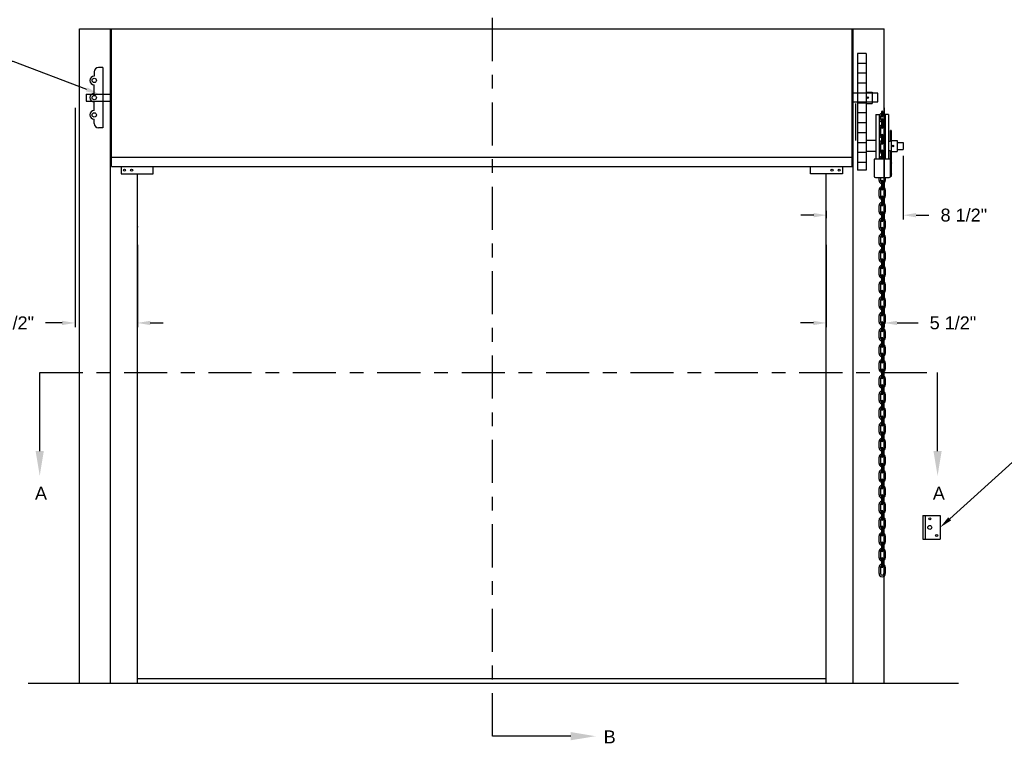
# Model space of a CAD drawing. Header units: inches. Extents: x 169.6 to 213.8, y 195 to 266.5.
# Tile 41 of 58: x 200.8 to 208, y 219.9 to 225.2. Entities that reach past the tile are written whole.
import ezdxf
from ezdxf import colors
from ezdxf.entities.mleader import LeaderData, LeaderLine
from ezdxf.math import Vec2, Vec3

# ---------------------------------------------------------------- set-up
doc = ezdxf.new("R2010")
doc.units = ezdxf.units.IN
doc.header["$LTSCALE"] = 0.25
doc.header["$MEASUREMENT"] = 0
doc.linetypes.add('CENTER', pattern=[2, 1.25, -0.25, 0.25, -0.25])
for name, color, linetype in [('ANNOTATIONS', 1, 'Continuous'), ('CHAIN HOIST RH', 7, 'Continuous'), ('SECTION CUTS', 6, 'CENTER')]:
    doc.layers.add(name, color=color, linetype=linetype)
doc.styles.add('ARIAL', font='arial.ttf', dxfattribs={"height": 0.09375})
doc.styles.get("Standard").update_dxf_attribs({"font": 'romans.shx'})
doc.dimstyles.new('STANDARD$0', dxfattribs={"dimtxt": 0.09375, "dimasz": 0.09375, "dimexe": 0.03125, "dimexo": 0.046875, "dimgap": 0.09, "dimtad": 0, "dimtih": 1, "dimtoh": 1, "dimdec": 4, "dimzin": 0, "dimdsep": 46, "dimtxsty": 'ARIAL', "dimcen": 0.09, "dimadec": 0, "dimazin": 0, "dimtfac": 1, "dimtdec": 4, "dimtofl": 0, "dimtmove": 0, "dimatfit": 1, "dimfxl": 1, "dimtolj": 1, "dimtzin": 0, "dimarcsym": 0})

# ---------------------------------------------------------------- blocks, each defined once
blk = doc.blocks.new('*D48')
at = {"layer": 'ANNOTATIONS', "color": 0, "lineweight": -2, "transparency": 16777216}
for p, q in [((201.2357, 224.5253), (201.2357, 222.9317)), ((201.6881, 223.5294), (201.6881, 222.9317)), ((201.142, 222.9629), (201.0224, 222.9629)), ((201.7819, 222.9629), (201.8756, 222.9629))]:
    blk.add_line(p, q, dxfattribs=at)
at = {"layer": 'ANNOTATIONS', "color": 0, "transparency": 16777216}
for points in [[(201.142, 222.9785), (201.142, 222.9473), (201.2357, 222.9629)], [(201.7819, 222.9785), (201.7819, 222.9473), (201.6881, 222.9629)]]:
    blk.add_solid(points, dxfattribs=at)
at = {"layer": 'defpoints', "color": 0, "transparency": 16777216}
for p in [(201.2357, 224.5722), (201.6881, 223.5763), (201.2357, 222.9629)]:
    blk.add_point(p, dxfattribs=at)
at = {"layer": 'ANNOTATIONS', "color": 0, "transparency": 16777216, "insert": (200.7693, 222.9629), "char_height": 0.09375, "attachment_point": 5, "style": 'ARIAL'}
blk.add_mtext('\\A1;5 1/2"', dxfattribs=at)
blk = doc.blocks.new('*D49')
at = {"layer": 'ANNOTATIONS', "color": 0, "lineweight": -2, "transparency": 16777216}
for p, q in [((207.1082, 224.5253), (207.1082, 222.9317)), ((206.6881, 223.5294), (206.6881, 222.9317)), ((206.5944, 222.9629), (206.5006, 222.9629)), ((207.2019, 222.9629), (207.3539, 222.9629))]:
    blk.add_line(p, q, dxfattribs=at)
at = {"layer": 'ANNOTATIONS', "color": 0, "transparency": 16777216}
for points in [[(206.5944, 222.9785), (206.5944, 222.9473), (206.6881, 222.9629)], [(207.2019, 222.9785), (207.2019, 222.9473), (207.1082, 222.9629)]]:
    blk.add_solid(points, dxfattribs=at)
at = {"layer": 'defpoints', "color": 0, "transparency": 16777216}
for p in [(207.1082, 224.5722), (206.6881, 223.5763), (207.1082, 222.9629)]:
    blk.add_point(p, dxfattribs=at)
at = {"layer": 'ANNOTATIONS', "color": 0, "transparency": 16777216, "insert": (207.607, 222.9629), "char_height": 0.09375, "attachment_point": 5, "style": 'ARIAL'}
blk.add_mtext('\\A1;5 1/2"', dxfattribs=at)
blk = doc.blocks.new('*D7')
at = {"layer": 'ANNOTATIONS', "color": 0, "lineweight": -2, "transparency": 16777216}
for p, q in [((207.2455, 224.1746), (207.2455, 223.7138)), ((206.5967, 223.745), (206.5029, 223.745)), ((206.6904, 223.7232), (206.6904, 223.7763)), ((207.3393, 223.745), (207.433, 223.745))]:
    blk.add_line(p, q, dxfattribs=at)
at = {"layer": 'ANNOTATIONS', "color": 0, "transparency": 16777216}
for points in [[(206.5967, 223.7606), (206.5967, 223.7294), (206.6904, 223.745)], [(207.3393, 223.7606), (207.3393, 223.7294), (207.2455, 223.745)]]:
    blk.add_solid(points, dxfattribs=at)
at = {"layer": 'defpoints', "color": 0, "transparency": 16777216}
for p in [(207.2455, 224.2215), (207.2455, 223.745), (206.6904, 223.6763)]:
    blk.add_point(p, dxfattribs=at)
at = {"layer": 'ANNOTATIONS', "color": 0, "transparency": 16777216, "insert": (207.6862, 223.745), "char_height": 0.09375, "attachment_point": 5, "style": 'ARIAL'}
blk.add_mtext('\\A1;8 1/2"', dxfattribs=at)

msp = doc.modelspace()

# ---------------------------------------------------------------- linework, layer by layer
at = {"layer": 'CHAIN HOIST RH', "linetype": 'Continuous'}
for p, q in [((201.26806, 220.3481), (201.26806, 225.0981)), ((201.26806, 225.0981), (207.1082, 225.0981)), ((201.49275, 220.3481), (201.49275, 225.0981)), ((201.50063, 224.0981), (201.50063, 225.0981)), ((206.87563, 224.0981), (206.87563, 225.0981)), ((206.88351, 220.3481), (206.88351, 225.0981)), ((207.1082, 220.3481), (207.1082, 225.0981)), ((201.43813, 224.81685), (201.40688, 224.81685)), ((201.43813, 224.81685), (201.43813, 224.37935)), ((201.37563, 224.7856), (201.37563, 224.75435)), ((201.37563, 224.62935), (201.37563, 224.69185)), ((207.06313, 224.62935), (206.87563, 224.62935)), ((207.06313, 224.56685), (207.06313, 224.62935)), ((201.37563, 224.50435), (201.37563, 224.56685)), ((206.87563, 224.56685), (207.06313, 224.56685)), ((206.90136, 224.28672), (206.90136, 224.55458)), ((201.37563, 224.4106), (201.37563, 224.44185)), ((201.43813, 224.37935), (201.40688, 224.37935)), ((206.87563, 224.16391), (201.50063, 224.16391)), ((201.50063, 224.0981), (206.87563, 224.0981)), ((201.57127, 224.0981), (201.57127, 224.04568)), ((201.80207, 224.04568), (201.80207, 224.0981)), ((206.57418, 224.04568), (206.57418, 224.0981)), ((206.80499, 224.0981), (206.80499, 224.04568)), ((201.57127, 224.04568), (201.80207, 224.04568)), ((201.68813, 220.3481), (201.68813, 224.04568)), ((206.80499, 224.04568), (206.57418, 224.04568)), ((206.68813, 220.3481), (206.68813, 224.04568)), ((207.38891, 221.56454), (207.38891, 221.39266)), ((207.38891, 221.56454), (207.51391, 221.56454)), ((207.40453, 221.56454), (207.40453, 221.39266)), ((207.51391, 221.56454), (207.51391, 221.39266)), ((207.38891, 221.39266), (207.51391, 221.39266))]:
    msp.add_line(p, q, dxfattribs=at)
at = {"layer": 'CHAIN HOIST RH'}
for p, q in [((206.91488, 224.91858), (206.91488, 224.07054)), ((206.97707, 224.91858), (206.91488, 224.91858)), ((206.97707, 224.91858), (206.97707, 224.07054)), ((206.97707, 224.84697), (206.91488, 224.84697)), ((206.97707, 224.77497), (206.91488, 224.77497)), ((206.97707, 224.70297), (206.91488, 224.70297)), ((201.31543, 224.62405), (201.50063, 224.62405)), ((201.31543, 224.62405), (201.31543, 224.57215)), ((206.97707, 224.63097), (206.91488, 224.63097)), ((206.97707, 224.63741), (207.02078, 224.63741)), ((207.02078, 224.63741), (207.02078, 224.55458)), ((201.31543, 224.57215), (201.50063, 224.57215)), ((206.97707, 224.55897), (206.91488, 224.55897)), ((206.97707, 224.55458), (207.02078, 224.55458)), ((206.97707, 224.48697), (206.91488, 224.48697)), ((207.04868, 224.47661), (207.0706, 224.47661)), ((207.04868, 224.47661), (207.04868, 224.15042)), ((207.0706, 224.47661), (207.0706, 224.15042)), ((207.0817, 224.46067), (207.0817, 224.44442)), ((207.08797, 224.49418), (207.08797, 224.46443)), ((207.09907, 224.46443), (207.09907, 224.49418)), ((207.10534, 224.46067), (207.10534, 224.44442)), ((207.10534, 224.45184), (207.11644, 224.45184)), ((207.10534, 224.45094), (207.11644, 224.45094)), ((207.11644, 224.47661), (207.11644, 224.15042)), ((207.13837, 224.47661), (207.11644, 224.47661)), ((207.13837, 224.47661), (207.13837, 224.15042)), ((206.97707, 224.41497), (206.91488, 224.41497)), ((207.0817, 224.37672), (207.0817, 224.3303)), ((207.08797, 224.43909), (207.08797, 224.41271)), ((207.08797, 224.41271), (207.09907, 224.41271)), ((207.08797, 224.41181), (207.08797, 224.38205)), ((207.08797, 224.41181), (207.09907, 224.41181)), ((207.09907, 224.41271), (207.09907, 224.43909)), ((207.09907, 224.38205), (207.09907, 224.41181)), ((207.10534, 224.37672), (207.10534, 224.35889)), ((206.97707, 224.34297), (206.91488, 224.34297)), ((207.08797, 224.32497), (207.08797, 224.26793)), ((207.09907, 224.26793), (207.09907, 224.32497)), ((207.10534, 224.35889), (207.11644, 224.35889)), ((207.10534, 224.358), (207.11644, 224.358)), ((207.10534, 224.358), (207.10534, 224.3303)), ((207.15501, 224.29001), (207.15501, 224.35865)), ((207.15947, 224.35865), (207.15501, 224.35865)), ((207.15947, 224.35865), (207.15947, 224.02564)), ((206.97707, 224.27097), (206.91488, 224.27097)), ((207.04868, 224.28672), (206.97707, 224.28672)), ((207.0817, 224.2626), (207.0817, 224.21618)), ((207.08797, 224.30098), (207.09907, 224.30098)), ((207.08797, 224.30008), (207.09907, 224.30008)), ((207.10534, 224.2626), (207.10534, 224.24477)), ((207.10534, 224.24477), (207.11644, 224.24477)), ((207.10534, 224.24387), (207.11644, 224.24387)), ((207.10534, 224.24387), (207.10534, 224.21618)), ((207.14526, 224.28026), (207.13837, 224.28026)), ((207.15947, 224.28672), (207.20317, 224.28672)), ((207.20317, 224.28672), (207.20317, 224.2081)), ((207.20317, 224.27336), (207.24552, 224.27336)), ((207.24552, 224.27336), (207.24552, 224.22146)), ((206.97707, 224.19897), (206.91488, 224.19897)), ((207.04868, 224.2081), (206.97707, 224.2081)), ((207.08797, 224.21085), (207.08797, 224.18446)), ((207.08797, 224.18446), (207.09907, 224.18446)), ((207.08797, 224.18356), (207.09907, 224.18356)), ((207.08797, 224.18356), (207.08797, 224.15381)), ((207.09907, 224.18446), (207.09907, 224.21085)), ((207.09907, 224.15381), (207.09907, 224.18356)), ((207.14526, 224.21456), (207.13837, 224.21456)), ((207.15501, 224.02797), (207.15501, 224.20481)), ((207.15947, 224.2081), (207.20317, 224.2081)), ((207.20317, 224.22146), (207.24552, 224.22146)), ((206.97707, 224.12697), (206.91488, 224.12697)), ((207.03469, 224.15042), (207.03469, 224.02797)), ((207.15501, 224.15042), (207.03469, 224.15042)), ((206.97707, 224.07054), (206.91488, 224.07054)), ((207.15501, 224.0274), (207.15501, 224.02564)), ((207.15947, 224.02564), (207.15501, 224.02564)), ((207.04444, 224.01822), (207.14526, 224.01822)), ((207.0706, 223.99684), (207.0706, 224.01822)), ((207.0817, 224.01822), (207.0817, 223.99684)), ((207.08797, 223.9915), (207.08797, 223.96512)), ((207.08797, 223.96512), (207.09907, 223.96512)), ((207.08797, 223.96422), (207.09907, 223.96422)), ((207.08797, 223.96422), (207.08797, 223.93447)), ((207.09907, 223.96512), (207.09907, 223.9915)), ((207.09907, 223.93447), (207.09907, 223.96422)), ((207.10534, 224.01822), (207.10534, 223.99684)), ((207.11644, 224.01822), (207.11644, 223.99684)), ((207.0706, 223.88271), (207.0706, 223.92914)), ((207.0817, 223.92914), (207.0817, 223.88271)), ((207.08797, 223.87738), (207.08797, 223.851)), ((207.09907, 223.851), (207.09907, 223.87738)), ((207.10534, 223.92914), (207.10534, 223.91131)), ((207.10534, 223.91131), (207.11644, 223.91131)), ((207.10534, 223.91041), (207.10534, 223.88271)), ((207.10534, 223.91041), (207.11644, 223.91041)), ((207.11644, 223.92914), (207.11644, 223.91131)), ((207.11644, 223.91041), (207.11644, 223.88271)), ((207.0706, 223.76859), (207.0706, 223.81501)), ((207.0817, 223.81501), (207.0817, 223.76859)), ((207.08797, 223.851), (207.09907, 223.851)), ((207.08797, 223.8501), (207.08797, 223.82034)), ((207.08797, 223.8501), (207.09907, 223.8501)), ((207.09907, 223.82034), (207.09907, 223.8501)), ((207.10534, 223.81501), (207.10534, 223.79719)), ((207.11644, 223.81501), (207.11644, 223.79719)), ((207.08797, 223.76326), (207.08797, 223.73688)), ((207.08797, 223.73688), (207.09907, 223.73688)), ((207.08797, 223.73598), (207.08797, 223.70622)), ((207.08797, 223.73598), (207.09907, 223.73598)), ((207.09907, 223.73688), (207.09907, 223.76326)), ((207.09907, 223.70622), (207.09907, 223.73598)), ((207.10534, 223.79719), (207.11644, 223.79719)), ((207.10534, 223.79629), (207.11644, 223.79629)), ((207.10534, 223.79629), (207.10534, 223.76859)), ((207.11644, 223.79629), (207.11644, 223.76859)), ((207.0706, 223.65447), (207.0706, 223.70089)), ((207.0817, 223.70089), (207.0817, 223.65447)), ((207.10534, 223.70089), (207.10534, 223.68307)), ((207.10534, 223.68307), (207.11644, 223.68307)), ((207.10534, 223.68217), (207.11644, 223.68217)), ((207.10534, 223.68217), (207.10534, 223.65447)), ((207.11644, 223.70089), (207.11644, 223.68307)), ((207.11644, 223.68217), (207.11644, 223.65447)), ((207.08797, 223.64914), (207.08797, 223.62276)), ((207.08797, 223.62276), (207.09907, 223.62276)), ((207.08797, 223.62186), (207.08797, 223.5921)), ((207.08797, 223.62186), (207.09907, 223.62186)), ((207.09907, 223.62276), (207.09907, 223.64914)), ((207.09907, 223.5921), (207.09907, 223.62186)), ((207.0706, 223.54035), (207.0706, 223.58677)), ((207.0817, 223.58677), (207.0817, 223.54035)), ((207.08797, 223.53502), (207.08797, 223.50863)), ((207.09907, 223.50863), (207.09907, 223.53502)), ((207.10534, 223.58677), (207.10534, 223.56894)), ((207.10534, 223.56894), (207.11644, 223.56894)), ((207.10534, 223.56804), (207.11644, 223.56804)), ((207.10534, 223.56804), (207.10534, 223.54035)), ((207.11644, 223.58677), (207.11644, 223.56894)), ((207.11644, 223.56804), (207.11644, 223.54035)), ((207.0706, 223.42623), (207.0706, 223.47265)), ((207.0817, 223.47265), (207.0817, 223.42623)), ((207.08797, 223.50863), (207.09907, 223.50863)), ((207.08797, 223.50773), (207.08797, 223.47798)), ((207.08797, 223.50773), (207.09907, 223.50773)), ((207.09907, 223.47798), (207.09907, 223.50773)), ((207.10534, 223.47265), (207.10534, 223.45482)), ((207.10534, 223.45482), (207.11644, 223.45482)), ((207.10534, 223.45392), (207.11644, 223.45392)), ((207.10534, 223.45392), (207.10534, 223.42623)), ((207.11644, 223.47265), (207.11644, 223.45482)), ((207.11644, 223.45392), (207.11644, 223.42623)), ((207.08797, 223.42089), (207.08797, 223.39451)), ((207.08797, 223.39451), (207.09907, 223.39451)), ((207.08797, 223.39361), (207.09907, 223.39361)), ((207.08797, 223.39361), (207.08797, 223.36386)), ((207.09907, 223.39451), (207.09907, 223.42089)), ((207.09907, 223.36386), (207.09907, 223.39361)), ((207.0706, 223.3121), (207.0706, 223.35853)), ((207.0817, 223.35853), (207.0817, 223.3121)), ((207.08797, 223.30677), (207.08797, 223.28039)), ((207.09907, 223.28039), (207.09907, 223.30677)), ((207.10534, 223.35853), (207.10534, 223.3407)), ((207.10534, 223.3407), (207.11644, 223.3407)), ((207.10534, 223.3398), (207.10534, 223.3121)), ((207.10534, 223.3398), (207.11644, 223.3398)), ((207.11644, 223.35853), (207.11644, 223.3407)), ((207.11644, 223.3398), (207.11644, 223.3121)), ((207.0706, 223.19798), (207.0706, 223.2444)), ((207.0817, 223.2444), (207.0817, 223.19798)), ((207.08797, 223.28039), (207.09907, 223.28039)), ((207.08797, 223.27949), (207.09907, 223.27949)), ((207.08797, 223.27949), (207.08797, 223.24974)), ((207.09907, 223.24974), (207.09907, 223.27949)), ((207.10534, 223.2444), (207.10534, 223.22658)), ((207.11644, 223.2444), (207.11644, 223.22658)), ((207.08797, 223.19265), (207.08797, 223.16627)), ((207.08797, 223.16627), (207.09907, 223.16627)), ((207.08797, 223.16537), (207.09907, 223.16537)), ((207.08797, 223.16537), (207.08797, 223.13561)), ((207.09907, 223.16627), (207.09907, 223.19265)), ((207.09907, 223.13561), (207.09907, 223.16537)), ((207.10534, 223.22658), (207.11644, 223.22658)), ((207.10534, 223.22568), (207.10534, 223.19798)), ((207.10534, 223.22568), (207.11644, 223.22568)), ((207.11644, 223.22568), (207.11644, 223.19798)), ((207.0706, 223.08386), (207.0706, 223.13028)), ((207.0817, 223.13028), (207.0817, 223.08386)), ((207.10534, 223.13028), (207.10534, 223.11246)), ((207.10534, 223.11246), (207.11644, 223.11246)), ((207.10534, 223.11156), (207.10534, 223.08386)), ((207.10534, 223.11156), (207.11644, 223.11156)), ((207.11644, 223.13028), (207.11644, 223.11246)), ((207.11644, 223.11156), (207.11644, 223.08386)), ((207.08797, 223.07853), (207.08797, 223.05215)), ((207.08797, 223.05215), (207.09907, 223.05215)), ((207.08797, 223.05125), (207.09907, 223.05125)), ((207.08797, 223.05125), (207.08797, 223.02149)), ((207.09907, 223.05215), (207.09907, 223.07853)), ((207.09907, 223.02149), (207.09907, 223.05125)), ((207.0706, 222.96974), (207.0706, 223.01616)), ((207.0817, 223.01616), (207.0817, 222.96974)), ((207.08797, 222.96441), (207.08797, 222.93802)), ((207.09907, 222.93802), (207.09907, 222.96441)), ((207.10534, 223.01616), (207.10534, 222.99833)), ((207.10534, 222.99833), (207.11644, 222.99833)), ((207.10534, 222.99744), (207.10534, 222.96974)), ((207.10534, 222.99744), (207.11644, 222.99744)), ((207.11644, 223.01616), (207.11644, 222.99833)), ((207.11644, 222.99744), (207.11644, 222.96974)), ((207.0706, 222.85562), (207.0706, 222.90204)), ((207.0817, 222.90204), (207.0817, 222.85562)), ((207.08797, 222.93802), (207.09907, 222.93802)), ((207.08797, 222.93713), (207.08797, 222.90737)), ((207.08797, 222.93713), (207.09907, 222.93713)), ((207.09907, 222.90737), (207.09907, 222.93713)), ((207.10534, 222.90204), (207.10534, 222.88421)), ((207.10534, 222.88421), (207.11644, 222.88421)), ((207.10534, 222.88331), (207.11644, 222.88331)), ((207.10534, 222.88331), (207.10534, 222.85562)), ((207.11644, 222.90204), (207.11644, 222.88421)), ((207.11644, 222.88331), (207.11644, 222.85562)), ((207.08797, 222.85029), (207.08797, 222.8239)), ((207.08797, 222.8239), (207.09907, 222.8239)), ((207.08797, 222.823), (207.08797, 222.79325)), ((207.08797, 222.823), (207.09907, 222.823)), ((207.09907, 222.8239), (207.09907, 222.85029)), ((207.09907, 222.79325), (207.09907, 222.823)), ((207.0706, 222.74149), (207.0706, 222.78792)), ((207.0817, 222.78792), (207.0817, 222.74149)), ((207.08797, 222.73616), (207.08797, 222.70978)), ((207.09907, 222.70978), (207.09907, 222.73616)), ((207.10534, 222.78792), (207.10534, 222.77009)), ((207.10534, 222.77009), (207.11644, 222.77009)), ((207.10534, 222.76919), (207.11644, 222.76919)), ((207.10534, 222.76919), (207.10534, 222.74149)), ((207.11644, 222.78792), (207.11644, 222.77009)), ((207.11644, 222.76919), (207.11644, 222.74149)), ((207.0706, 222.62737), (207.0706, 222.6738)), ((207.0817, 222.6738), (207.0817, 222.62737)), ((207.08797, 222.70978), (207.09907, 222.70978)), ((207.08797, 222.70888), (207.09907, 222.70888)), ((207.08797, 222.70888), (207.08797, 222.67913)), ((207.09907, 222.67913), (207.09907, 222.70888)), ((207.10534, 222.6738), (207.10534, 222.65597)), ((207.11644, 222.6738), (207.11644, 222.65597)), ((207.08797, 222.62204), (207.08797, 222.59566)), ((207.08797, 222.59566), (207.09907, 222.59566)), ((207.08797, 222.59476), (207.08797, 222.565)), ((207.08797, 222.59476), (207.09907, 222.59476)), ((207.09907, 222.59566), (207.09907, 222.62204)), ((207.09907, 222.565), (207.09907, 222.59476)), ((207.10534, 222.65597), (207.11644, 222.65597)), ((207.10534, 222.65507), (207.10534, 222.62737)), ((207.10534, 222.65507), (207.11644, 222.65507)), ((207.11644, 222.65507), (207.11644, 222.62737)), ((207.0706, 222.51325), (207.0706, 222.55967)), ((207.0817, 222.55967), (207.0817, 222.51325)), ((207.10534, 222.55967), (207.10534, 222.54185)), ((207.10534, 222.54185), (207.11644, 222.54185)), ((207.10534, 222.54095), (207.11644, 222.54095)), ((207.10534, 222.54095), (207.10534, 222.51325)), ((207.11644, 222.55967), (207.11644, 222.54185)), ((207.11644, 222.54095), (207.11644, 222.51325)), ((207.08797, 222.50792), (207.08797, 222.48154)), ((207.08797, 222.48154), (207.09907, 222.48154)), ((207.08797, 222.48064), (207.08797, 222.45088)), ((207.08797, 222.48064), (207.09907, 222.48064)), ((207.09907, 222.48154), (207.09907, 222.50792)), ((207.09907, 222.45088), (207.09907, 222.48064)), ((207.0706, 222.39913), (207.0706, 222.44555)), ((207.0817, 222.44555), (207.0817, 222.39913)), ((207.08797, 222.3938), (207.08797, 222.36741)), ((207.09907, 222.36741), (207.09907, 222.3938)), ((207.10534, 222.44555), (207.10534, 222.42772)), ((207.10534, 222.42772), (207.11644, 222.42772)), ((207.10534, 222.42683), (207.11644, 222.42683)), ((207.10534, 222.42683), (207.10534, 222.39913)), ((207.11644, 222.44555), (207.11644, 222.42772)), ((207.11644, 222.42683), (207.11644, 222.39913)), ((207.0706, 222.28501), (207.0706, 222.33143)), ((207.0817, 222.33143), (207.0817, 222.28501)), ((207.08797, 222.36741), (207.09907, 222.36741)), ((207.08797, 222.36652), (207.08797, 222.33676)), ((207.08797, 222.36652), (207.09907, 222.36652)), ((207.09907, 222.33676), (207.09907, 222.36652)), ((207.10534, 222.33143), (207.10534, 222.3136)), ((207.10534, 222.3136), (207.11644, 222.3136)), ((207.10534, 222.3127), (207.11644, 222.3127)), ((207.10534, 222.3127), (207.10534, 222.28501)), ((207.11644, 222.33143), (207.11644, 222.3136)), ((207.11644, 222.3127), (207.11644, 222.28501)), ((207.08797, 222.27968), (207.08797, 222.25329)), ((207.08797, 222.25329), (207.09907, 222.25329)), ((207.08797, 222.25239), (207.08797, 222.22264)), ((207.08797, 222.25239), (207.09907, 222.25239)), ((207.09907, 222.25329), (207.09907, 222.27968)), ((207.09907, 222.22264), (207.09907, 222.25239)), ((207.0706, 222.17088), (207.0706, 222.21731)), ((207.0817, 222.21731), (207.0817, 222.17088)), ((207.08797, 222.16555), (207.08797, 222.13917)), ((207.09907, 222.13917), (207.09907, 222.16555)), ((207.10534, 222.21731), (207.10534, 222.19948)), ((207.10534, 222.19948), (207.11644, 222.19948)), ((207.10534, 222.19858), (207.11644, 222.19858)), ((207.10534, 222.19858), (207.10534, 222.17088)), ((207.11644, 222.21731), (207.11644, 222.19948)), ((207.11644, 222.19858), (207.11644, 222.17088)), ((207.0706, 222.05676), (207.0706, 222.10319)), ((207.0817, 222.10319), (207.0817, 222.05676)), ((207.08797, 222.13917), (207.09907, 222.13917)), ((207.08797, 222.13827), (207.09907, 222.13827)), ((207.08797, 222.13827), (207.08797, 222.10852)), ((207.09907, 222.10852), (207.09907, 222.13827)), ((207.10534, 222.10319), (207.10534, 222.08536)), ((207.11644, 222.10319), (207.11644, 222.08536)), ((207.08797, 222.05143), (207.08797, 222.02505)), ((207.08797, 222.02505), (207.09907, 222.02505)), ((207.08797, 222.02415), (207.09907, 222.02415)), ((207.08797, 222.02415), (207.08797, 221.99439)), ((207.09907, 222.02505), (207.09907, 222.05143)), ((207.09907, 221.99439), (207.09907, 222.02415)), ((207.10534, 222.08536), (207.11644, 222.08536)), ((207.10534, 222.08446), (207.10534, 222.05676)), ((207.10534, 222.08446), (207.11644, 222.08446)), ((207.11644, 222.08446), (207.11644, 222.05676)), ((207.0706, 221.94264), (207.0706, 221.98906)), ((207.0817, 221.98906), (207.0817, 221.94264)), ((207.10534, 221.98906), (207.10534, 221.97124)), ((207.10534, 221.97124), (207.11644, 221.97124)), ((207.10534, 221.97034), (207.10534, 221.94264)), ((207.10534, 221.97034), (207.11644, 221.97034)), ((207.11644, 221.98906), (207.11644, 221.97124)), ((207.11644, 221.97034), (207.11644, 221.94264)), ((207.08797, 221.93731), (207.08797, 221.91093)), ((207.08797, 221.91093), (207.09907, 221.91093)), ((207.08797, 221.91003), (207.09907, 221.91003)), ((207.08797, 221.91003), (207.08797, 221.88027)), ((207.09907, 221.91093), (207.09907, 221.93731)), ((207.09907, 221.88027), (207.09907, 221.91003)), ((207.0706, 221.82852), (207.0706, 221.87494)), ((207.0817, 221.87494), (207.0817, 221.82852)), ((207.08797, 221.82319), (207.08797, 221.79681)), ((207.09907, 221.79681), (207.09907, 221.82319)), ((207.10534, 221.87494), (207.10534, 221.85712)), ((207.10534, 221.85712), (207.11644, 221.85712)), ((207.10534, 221.85622), (207.10534, 221.82852)), ((207.10534, 221.85622), (207.11644, 221.85622)), ((207.11644, 221.87494), (207.11644, 221.85712)), ((207.11644, 221.85622), (207.11644, 221.82852)), ((207.0706, 221.7144), (207.0706, 221.76082)), ((207.0817, 221.76082), (207.0817, 221.7144)), ((207.08797, 221.79681), (207.09907, 221.79681)), ((207.08797, 221.79591), (207.08797, 221.76615)), ((207.08797, 221.79591), (207.09907, 221.79591)), ((207.09907, 221.76615), (207.09907, 221.79591)), ((207.10534, 221.76082), (207.10534, 221.74299)), ((207.10534, 221.74299), (207.11644, 221.74299)), ((207.10534, 221.74209), (207.11644, 221.74209)), ((207.10534, 221.74209), (207.10534, 221.7144)), ((207.11644, 221.76082), (207.11644, 221.74299)), ((207.11644, 221.74209), (207.11644, 221.7144)), ((207.08797, 221.70907), (207.08797, 221.68268)), ((207.08797, 221.68268), (207.09907, 221.68268)), ((207.08797, 221.68178), (207.08797, 221.65203)), ((207.08797, 221.68178), (207.09907, 221.68178)), ((207.09907, 221.68268), (207.09907, 221.70907)), ((207.09907, 221.65203), (207.09907, 221.68178)), ((207.0706, 221.60028), (207.0706, 221.6467)), ((207.0817, 221.6467), (207.0817, 221.60028)), ((207.08797, 221.59494), (207.08797, 221.56856)), ((207.09907, 221.56856), (207.09907, 221.59494)), ((207.10534, 221.6467), (207.10534, 221.62887)), ((207.10534, 221.62887), (207.11644, 221.62887)), ((207.10534, 221.62797), (207.11644, 221.62797)), ((207.10534, 221.62797), (207.10534, 221.60028)), ((207.11644, 221.6467), (207.11644, 221.62887)), ((207.11644, 221.62797), (207.11644, 221.60028)), ((207.0706, 221.48615), (207.0706, 221.53258)), ((207.0817, 221.53258), (207.0817, 221.48615)), ((207.08797, 221.56856), (207.09907, 221.56856)), ((207.08797, 221.56766), (207.08797, 221.53791)), ((207.08797, 221.56766), (207.09907, 221.56766)), ((207.09907, 221.53791), (207.09907, 221.56766)), ((207.10534, 221.53258), (207.10534, 221.51475)), ((207.11644, 221.53258), (207.11644, 221.51475)), ((207.08797, 221.48082), (207.08797, 221.45444)), ((207.08797, 221.45444), (207.09907, 221.45444)), ((207.08797, 221.45354), (207.08797, 221.42379)), ((207.08797, 221.45354), (207.09907, 221.45354)), ((207.09907, 221.45444), (207.09907, 221.48082)), ((207.09907, 221.42379), (207.09907, 221.45354)), ((207.10534, 221.51475), (207.11644, 221.51475)), ((207.10534, 221.51385), (207.11644, 221.51385)), ((207.10534, 221.51385), (207.10534, 221.48615)), ((207.11644, 221.51385), (207.11644, 221.48615)), ((207.0706, 221.37203), (207.0706, 221.41845)), ((207.0817, 221.41845), (207.0817, 221.37203)), ((207.10534, 221.41845), (207.10534, 221.40063)), ((207.10534, 221.40063), (207.11644, 221.40063)), ((207.10534, 221.39973), (207.11644, 221.39973)), ((207.10534, 221.39973), (207.10534, 221.37203)), ((207.11644, 221.41845), (207.11644, 221.40063)), ((207.11644, 221.39973), (207.11644, 221.37203)), ((207.0706, 221.25791), (207.0706, 221.30433)), ((207.0817, 221.30433), (207.0817, 221.25791)), ((207.08797, 221.3667), (207.08797, 221.34032)), ((207.08797, 221.34032), (207.09907, 221.34032)), ((207.08797, 221.33942), (207.09907, 221.33942)), ((207.08797, 221.33942), (207.08797, 221.30966)), ((207.09907, 221.34032), (207.09907, 221.3667)), ((207.09907, 221.30966), (207.09907, 221.33942)), ((207.10534, 221.30433), (207.10534, 221.28651)), ((207.11644, 221.30433), (207.11644, 221.28651)), ((207.08797, 221.25258), (207.08797, 221.2262)), ((207.09907, 221.2262), (207.09907, 221.25258)), ((207.10534, 221.28651), (207.11644, 221.28651)), ((207.10534, 221.28561), (207.10534, 221.25791)), ((207.10534, 221.28561), (207.11644, 221.28561)), ((207.11644, 221.28561), (207.11644, 221.25791)), ((207.0706, 221.14379), (207.0706, 221.19021)), ((207.0817, 221.19021), (207.0817, 221.14379)), ((207.08797, 221.2262), (207.09907, 221.2262)), ((207.08797, 221.2253), (207.09907, 221.2253)), ((207.08797, 221.2253), (207.08797, 221.19554)), ((207.09907, 221.19554), (207.09907, 221.2253)), ((207.10534, 221.19021), (207.10534, 221.17238)), ((207.10534, 221.17238), (207.11644, 221.17238)), ((207.10534, 221.17148), (207.10534, 221.14379)), ((207.10534, 221.17148), (207.11644, 221.17148)), ((207.11644, 221.19021), (207.11644, 221.17238)), ((207.11644, 221.17148), (207.11644, 221.14379)), ((206.68813, 220.37935), (201.68813, 220.37935)), ((200.89514, 220.3481), (207.64729, 220.3481))]:
    msp.add_line(p, q, dxfattribs=at)
for points in [[(206.98555, 224.59833), (206.98701, 224.60086), (206.98994, 224.60086), (206.9914, 224.59833), (206.98994, 224.5958), (206.98701, 224.5958)], [(207.16794, 224.24764), (207.16941, 224.25017), (207.17233, 224.25017), (207.17379, 224.24764), (207.17233, 224.24511), (207.16941, 224.24511)]]:
    msp.add_lwpolyline(points, close=True, dxfattribs=at)
for centre, radius in [((201.37563, 224.7231), 0.01562), ((201.37563, 224.5981), 0.01562), ((206.98847, 224.59833), 0.0057), ((201.37563, 224.4731), 0.01562), ((207.17087, 224.24764), 0.0057)]:
    msp.add_circle(centre, radius, dxfattribs=at)
at = {"layer": 'CHAIN HOIST RH', "linetype": 'Continuous'}
for centre, radius in [((201.59532, 224.07189), 0.00781), ((201.6465, 224.07189), 0.00781), ((206.72976, 224.07189), 0.00781), ((206.78094, 224.07189), 0.00781), ((207.43915, 221.54125), 0.00749), ((207.43915, 221.4786), 0.01455), ((207.48897, 221.42098), 0.00749)]:
    msp.add_circle(centre, radius, dxfattribs=at)
for centre, start, end in [((201.40688, 224.7856), 90, 180), ((201.37563, 224.7231), 90, 270), ((201.37563, 224.5981), 90, 270), ((201.37563, 224.4731), 90, 270), ((201.40688, 224.4106), 180, 270)]:
    msp.add_arc(centre, 0.03125, start, end, dxfattribs=at)
at = {"layer": 'CHAIN HOIST RH'}
for centre, radius, start, end in [((207.09352, 224.46067), 0.02292, 104.012251, 180), ((207.09352, 224.46067), 0.01182, 118.000439, 180), ((207.09352, 224.49418), 0.00555, 0, 180), ((207.09352, 224.46443), 0.00555, 180, 0), ((207.09352, 224.46067), 0.02292, 0, 75.987749), ((207.09352, 224.46067), 0.01182, 0, 61.999561), ((207.09352, 224.44442), 0.02292, 180, 255.987749), ((207.09352, 224.37672), 0.02292, 104.012251, 180), ((207.09352, 224.44442), 0.01182, 180, 241.999561), ((207.09352, 224.37672), 0.01182, 118.000439, 180), ((207.09352, 224.43909), 0.00555, 0, 180), ((207.09352, 224.38205), 0.00555, 180, 0), ((207.09352, 224.44442), 0.01182, 298.000439, 0), ((207.09352, 224.44442), 0.02292, 284.012251, 0), ((207.09352, 224.37672), 0.02292, 0, 75.987749), ((207.09352, 224.37672), 0.01182, 0, 61.999561), ((207.09352, 224.3303), 0.02292, 180, 255.987749), ((207.09352, 224.3303), 0.01182, 180, 241.999561), ((207.09352, 224.32497), 0.00555, 0, 180), ((207.09352, 224.3303), 0.02292, 284.012251, 0), ((207.09352, 224.3303), 0.01182, 298.000439, 0), ((207.09352, 224.2626), 0.02292, 104.012251, 180), ((207.09352, 224.2626), 0.01182, 118.000439, 180), ((207.09352, 224.26793), 0.00555, 180, 0), ((207.09352, 224.2626), 0.02292, 0, 75.987749), ((207.09352, 224.2626), 0.01182, 0, 61.999561), ((207.14526, 224.29001), 0.00975, 270, 0), ((207.09352, 224.21618), 0.02292, 180, 255.987749), ((207.09352, 224.14848), 0.02292, 104.012251, 175.139786), ((207.09352, 224.21618), 0.01182, 180, 241.999561), ((207.09352, 224.21085), 0.00555, 0, 180), ((207.09352, 224.21618), 0.01182, 298.000439, 0), ((207.09352, 224.21618), 0.02292, 284.012251, 0), ((207.09352, 224.14848), 0.02292, 4.860214, 75.987749), ((207.14526, 224.20481), 0.00975, 0, 90), ((207.09352, 224.14848), 0.01182, 118.000439, 170.544695), ((207.09352, 224.15381), 0.00555, 180, 217.633389), ((207.09352, 224.15381), 0.00555, 322.366611, 0), ((207.09352, 224.14848), 0.01182, 9.455305, 61.999561), ((207.15225, 224.12594), 0.01075, 312.172802, 47.827198), ((207.04444, 224.02797), 0.00975, 180, 270), ((207.14526, 224.02797), 0.00975, 270, 0), ((207.15225, 224.04223), 0.01075, 312.172802, 47.827198), ((207.09352, 223.99684), 0.02292, 180, 255.987749), ((207.09352, 223.92914), 0.02292, 104.012251, 180), ((207.09352, 223.99684), 0.01182, 180, 241.999561), ((207.09352, 223.9915), 0.00555, 0, 180), ((207.09352, 223.99684), 0.01182, 298.000439, 0), ((207.09352, 223.99684), 0.02292, 284.012251, 0), ((207.09352, 223.92914), 0.02292, 0, 75.987749), ((207.09352, 223.88271), 0.02292, 180, 255.987749), ((207.09352, 223.92914), 0.01182, 118.000439, 180), ((207.09352, 223.88271), 0.01182, 180, 241.999561), ((207.09352, 223.93447), 0.00555, 180, 0), ((207.09352, 223.87738), 0.00555, 0, 180), ((207.09352, 223.92914), 0.01182, 0, 61.999561), ((207.09352, 223.88271), 0.02292, 284.012251, 0), ((207.09352, 223.88271), 0.01182, 298.000439, 0), ((207.09352, 223.81501), 0.02292, 104.012251, 180), ((207.09352, 223.81501), 0.01182, 118.000439, 180), ((207.09352, 223.82034), 0.00555, 180, 0), ((207.09352, 223.81501), 0.02292, 0, 75.987749), ((207.09352, 223.81501), 0.01182, 0, 61.999561), ((207.09352, 223.76859), 0.02292, 180, 255.987749), ((207.09352, 223.76859), 0.01182, 180, 241.999561), ((207.09352, 223.76326), 0.00555, 0, 180), ((207.09352, 223.76859), 0.02292, 284.012251, 0), ((207.09352, 223.76859), 0.01182, 298.000439, 0), ((207.09352, 223.70089), 0.02292, 104.012251, 180), ((207.09352, 223.70089), 0.01182, 118.000439, 180), ((207.09352, 223.70622), 0.00555, 180, 0), ((207.09352, 223.70089), 0.02292, 0, 75.987749), ((207.09352, 223.70089), 0.01182, 0, 61.999561), ((207.09352, 223.65447), 0.02292, 180, 255.987749), ((207.09352, 223.58677), 0.02292, 104.012251, 180), ((207.09352, 223.65447), 0.01182, 180, 241.999561), ((207.09352, 223.58677), 0.01182, 118.000439, 180), ((207.09352, 223.64914), 0.00555, 0, 180), ((207.09352, 223.5921), 0.00555, 180, 0), ((207.09352, 223.65447), 0.01182, 298.000439, 0), ((207.09352, 223.65447), 0.02292, 284.012251, 0), ((207.09352, 223.58677), 0.02292, 0, 75.987749), ((207.09352, 223.58677), 0.01182, 0, 61.999561), ((207.09352, 223.54035), 0.02292, 180, 255.987749), ((207.09352, 223.54035), 0.01182, 180, 241.999561), ((207.09352, 223.53502), 0.00555, 0, 180), ((207.09352, 223.54035), 0.02292, 284.012251, 0), ((207.09352, 223.54035), 0.01182, 298.000439, 0), ((207.09352, 223.47265), 0.02292, 104.012251, 180), ((207.09352, 223.47265), 0.01182, 118.000439, 180), ((207.09352, 223.47798), 0.00555, 180, 0), ((207.09352, 223.47265), 0.02292, 0, 75.987749), ((207.09352, 223.47265), 0.01182, 0, 61.999561), ((207.09352, 223.42623), 0.02292, 180, 255.987749), ((207.09352, 223.35853), 0.02292, 104.012251, 180), ((207.09352, 223.42623), 0.01182, 180, 241.999561), ((207.09352, 223.42089), 0.00555, 0, 180), ((207.09352, 223.42623), 0.01182, 298.000439, 0), ((207.09352, 223.42623), 0.02292, 284.012251, 0), ((207.09352, 223.35853), 0.02292, 0, 75.987749), ((207.09352, 223.3121), 0.02292, 180, 255.987749), ((207.09352, 223.35853), 0.01182, 118.000439, 180), ((207.09352, 223.3121), 0.01182, 180, 241.999561), ((207.09352, 223.36386), 0.00555, 180, 0), ((207.09352, 223.30677), 0.00555, 0, 180), ((207.09352, 223.35853), 0.01182, 0, 61.999561), ((207.09352, 223.3121), 0.01182, 298.000439, 0), ((207.09352, 223.3121), 0.02292, 284.012251, 0), ((207.09352, 223.2444), 0.02292, 104.012251, 180), ((207.09352, 223.2444), 0.01182, 118.000439, 180), ((207.09352, 223.24974), 0.00555, 180, 0), ((207.09352, 223.2444), 0.02292, 0, 75.987749), ((207.09352, 223.2444), 0.01182, 0, 61.999561), ((207.09352, 223.19798), 0.02292, 180, 255.987749), ((207.09352, 223.19798), 0.01182, 180, 241.999561), ((207.09352, 223.19265), 0.00555, 0, 180), ((207.09352, 223.19798), 0.02292, 284.012251, 0), ((207.09352, 223.19798), 0.01182, 298.000439, 0), ((207.09352, 223.13028), 0.02292, 104.012251, 180), ((207.09352, 223.13028), 0.01182, 118.000439, 180), ((207.09352, 223.13561), 0.00555, 180, 0), ((207.09352, 223.13028), 0.02292, 0, 75.987749), ((207.09352, 223.13028), 0.01182, 0, 61.999561), ((207.09352, 223.08386), 0.02292, 180, 255.987749), ((207.09352, 223.01616), 0.02292, 104.012251, 180), ((207.09352, 223.08386), 0.01182, 180, 241.999561), ((207.09352, 223.01616), 0.01182, 118.000439, 180), ((207.09352, 223.07853), 0.00555, 0, 180), ((207.09352, 223.02149), 0.00555, 180, 0), ((207.09352, 223.08386), 0.01182, 298.000439, 0), ((207.09352, 223.08386), 0.02292, 284.012251, 0), ((207.09352, 223.01616), 0.02292, 0, 75.987749), ((207.09352, 223.01616), 0.01182, 0, 61.999561), ((207.09352, 222.96974), 0.02292, 180, 255.987749), ((207.09352, 222.96974), 0.01182, 180, 241.999561), ((207.09352, 222.96441), 0.00555, 0, 180), ((207.09352, 222.96974), 0.02292, 284.012251, 0), ((207.09352, 222.96974), 0.01182, 298.000439, 0), ((207.09352, 222.90204), 0.02292, 104.012251, 180), ((207.09352, 222.90204), 0.01182, 118.000439, 180), ((207.09352, 222.90737), 0.00555, 180, 0), ((207.09352, 222.90204), 0.02292, 0, 75.987749), ((207.09352, 222.90204), 0.01182, 0, 61.999561), ((207.09352, 222.85562), 0.02292, 180, 255.987749), ((207.09352, 222.78792), 0.02292, 104.012251, 180), ((207.09352, 222.85562), 0.01182, 180, 241.999561), ((207.09352, 222.85029), 0.00555, 0, 180), ((207.09352, 222.85562), 0.02292, 284.012251, 0), ((207.09352, 222.85562), 0.01182, 298.000439, 0), ((207.09352, 222.78792), 0.02292, 0, 75.987749), ((207.09352, 222.74149), 0.02292, 180, 255.987749), ((207.09352, 222.78792), 0.01182, 118.000439, 180), ((207.09352, 222.74149), 0.01182, 180, 241.999561), ((207.09352, 222.79325), 0.00555, 180, 0), ((207.09352, 222.73616), 0.00555, 0, 180), ((207.09352, 222.78792), 0.01182, 0, 61.999561), ((207.09352, 222.74149), 0.01182, 298.000439, 0), ((207.09352, 222.74149), 0.02292, 284.012251, 0), ((207.09352, 222.6738), 0.02292, 104.012251, 180), ((207.09352, 222.6738), 0.01182, 118.000439, 180), ((207.09352, 222.67913), 0.00555, 180, 0), ((207.09352, 222.6738), 0.02292, 0, 75.987749), ((207.09352, 222.6738), 0.01182, 0, 61.999561), ((207.09352, 222.62737), 0.02292, 180, 255.987749), ((207.09352, 222.62737), 0.01182, 180, 241.999561), ((207.09352, 222.62204), 0.00555, 0, 180), ((207.09352, 222.62737), 0.02292, 284.012251, 0), ((207.09352, 222.62737), 0.01182, 298.000439, 0), ((207.09352, 222.55967), 0.02292, 104.012251, 180), ((207.09352, 222.55967), 0.01182, 118.000439, 180), ((207.09352, 222.565), 0.00555, 180, 0), ((207.09352, 222.55967), 0.02292, 0, 75.987749), ((207.09352, 222.55967), 0.01182, 0, 61.999561), ((207.09352, 222.51325), 0.02292, 180, 255.987749), ((207.09352, 222.44555), 0.02292, 104.012251, 180), ((207.09352, 222.51325), 0.01182, 180, 241.999561), ((207.09352, 222.44555), 0.01182, 118.000439, 180), ((207.09352, 222.50792), 0.00555, 0, 180), ((207.09352, 222.45088), 0.00555, 180, 0), ((207.09352, 222.51325), 0.02292, 284.012251, 0), ((207.09352, 222.51325), 0.01182, 298.000439, 0), ((207.09352, 222.44555), 0.02292, 0, 75.987749), ((207.09352, 222.44555), 0.01182, 0, 61.999561), ((207.09352, 222.39913), 0.02292, 180, 255.987749), ((207.09352, 222.39913), 0.01182, 180, 241.999561), ((207.09352, 222.3938), 0.00555, 0, 180), ((207.09352, 222.39913), 0.01182, 298.000439, 0), ((207.09352, 222.39913), 0.02292, 284.012251, 0), ((207.09352, 222.33143), 0.02292, 104.012251, 180), ((207.09352, 222.33143), 0.01182, 118.000439, 180), ((207.09352, 222.33676), 0.00555, 180, 0), ((207.09352, 222.33143), 0.02292, 0, 75.987749), ((207.09352, 222.33143), 0.01182, 0, 61.999561), ((207.09352, 222.28501), 0.02292, 180, 255.987749), ((207.09352, 222.21731), 0.02292, 104.012251, 180), ((207.09352, 222.28501), 0.01182, 180, 241.999561), ((207.09352, 222.27968), 0.00555, 0, 180), ((207.09352, 222.28501), 0.02292, 284.012251, 0), ((207.09352, 222.28501), 0.01182, 298.000439, 0), ((207.09352, 222.21731), 0.02292, 0, 75.987749), ((207.09352, 222.17088), 0.02292, 180, 255.987749), ((207.09352, 222.21731), 0.01182, 118.000439, 180), ((207.09352, 222.17088), 0.01182, 180, 241.999561), ((207.09352, 222.22264), 0.00555, 180, 0), ((207.09352, 222.16555), 0.00555, 0, 180), ((207.09352, 222.21731), 0.01182, 0, 61.999561), ((207.09352, 222.17088), 0.01182, 298.000439, 0), ((207.09352, 222.17088), 0.02292, 284.012251, 0), ((207.09352, 222.10319), 0.02292, 104.012251, 180), ((207.09352, 222.10319), 0.01182, 118.000439, 180), ((207.09352, 222.10852), 0.00555, 180, 0), ((207.09352, 222.10319), 0.02292, 0, 75.987749), ((207.09352, 222.10319), 0.01182, 0, 61.999561), ((207.09352, 222.05676), 0.02292, 180, 255.987749), ((207.09352, 222.05676), 0.01182, 180, 241.999561), ((207.09352, 222.05143), 0.00555, 0, 180), ((207.09352, 222.05676), 0.01182, 298.000439, 0), ((207.09352, 222.05676), 0.02292, 284.012251, 0), ((207.09352, 221.98906), 0.02292, 104.012251, 180), ((207.09352, 221.98906), 0.01182, 118.000439, 180), ((207.09352, 221.99439), 0.00555, 180, 0), ((207.09352, 221.98906), 0.02292, 0, 75.987749), ((207.09352, 221.98906), 0.01182, 0, 61.999561), ((207.09352, 221.94264), 0.02292, 180, 255.987749), ((207.09352, 221.87494), 0.02292, 104.012251, 180), ((207.09352, 221.94264), 0.01182, 180, 241.999561), ((207.09352, 221.87494), 0.01182, 118.000439, 180), ((207.09352, 221.93731), 0.00555, 0, 180), ((207.09352, 221.88027), 0.00555, 180, 0), ((207.09352, 221.94264), 0.02292, 284.012251, 0), ((207.09352, 221.94264), 0.01182, 298.000439, 0), ((207.09352, 221.87494), 0.02292, 0, 75.987749), ((207.09352, 221.87494), 0.01182, 0, 61.999561), ((207.09352, 221.82852), 0.02292, 180, 255.987749), ((207.09352, 221.82852), 0.01182, 180, 241.999561), ((207.09352, 221.82319), 0.00555, 0, 180), ((207.09352, 221.82852), 0.02292, 284.012251, 0), ((207.09352, 221.82852), 0.01182, 298.000439, 0), ((207.09352, 221.76082), 0.02292, 104.012251, 180), ((207.09352, 221.76082), 0.01182, 118.000439, 180), ((207.09352, 221.76615), 0.00555, 180, 0), ((207.09352, 221.76082), 0.02292, 0, 75.987749), ((207.09352, 221.76082), 0.01182, 0, 61.999561), ((207.09352, 221.7144), 0.02292, 180, 255.987749), ((207.09352, 221.6467), 0.02292, 104.012251, 180), ((207.09352, 221.7144), 0.01182, 180, 241.999561), ((207.09352, 221.70907), 0.00555, 0, 180), ((207.09352, 221.7144), 0.02292, 284.012251, 0), ((207.09352, 221.7144), 0.01182, 298.000439, 0), ((207.09352, 221.6467), 0.02292, 0, 75.987749), ((207.09352, 221.60028), 0.02292, 180, 255.987749), ((207.09352, 221.6467), 0.01182, 118.000439, 180), ((207.09352, 221.60028), 0.01182, 180, 241.999561), ((207.09352, 221.65203), 0.00555, 180, 0), ((207.09352, 221.59494), 0.00555, 0, 180), ((207.09352, 221.6467), 0.01182, 0, 61.999561), ((207.09352, 221.60028), 0.02292, 284.012251, 0), ((207.09352, 221.60028), 0.01182, 298.000439, 0), ((207.09352, 221.53258), 0.02292, 104.012251, 180), ((207.09352, 221.53258), 0.01182, 118.000439, 180), ((207.09352, 221.53791), 0.00555, 180, 0), ((207.09352, 221.53258), 0.02292, 0, 75.987749), ((207.09352, 221.53258), 0.01182, 0, 61.999561), ((207.09352, 221.48615), 0.02292, 180, 255.987749), ((207.09352, 221.48615), 0.01182, 180, 241.999561), ((207.09352, 221.48082), 0.00555, 0, 180), ((207.09352, 221.48615), 0.02292, 284.012251, 0), ((207.09352, 221.48615), 0.01182, 298.000439, 0), ((207.09352, 221.41845), 0.02292, 104.012251, 180), ((207.09352, 221.41845), 0.01182, 118.000439, 180), ((207.09352, 221.42379), 0.00555, 180, 0), ((207.09352, 221.41845), 0.02292, 0, 75.987749), ((207.09352, 221.41845), 0.01182, 0, 61.999561), ((207.09352, 221.37203), 0.02292, 180, 255.987749), ((207.09352, 221.30433), 0.02292, 104.012251, 180), ((207.09352, 221.37203), 0.01182, 180, 241.999561), ((207.09352, 221.30433), 0.01182, 118.000439, 180), ((207.09352, 221.3667), 0.00555, 0, 180), ((207.09352, 221.30966), 0.00555, 180, 0), ((207.09352, 221.37203), 0.01182, 298.000439, 0), ((207.09352, 221.37203), 0.02292, 284.012251, 0), ((207.09352, 221.30433), 0.02292, 0, 75.987749), ((207.09352, 221.30433), 0.01182, 0, 61.999561), ((207.09352, 221.25791), 0.02292, 180, 255.987749), ((207.09352, 221.25791), 0.01182, 180, 241.999561), ((207.09352, 221.25258), 0.00555, 0, 180), ((207.09352, 221.25791), 0.01182, 298.000439, 0), ((207.09352, 221.25791), 0.02292, 284.012251, 0), ((207.09352, 221.19021), 0.02292, 104.012251, 180), ((207.09352, 221.19021), 0.01182, 118.000439, 180), ((207.09352, 221.19554), 0.00555, 180, 0), ((207.09352, 221.19021), 0.02292, 0, 75.987749), ((207.09352, 221.19021), 0.01182, 0, 61.999561), ((207.09352, 221.14379), 0.02292, 180, 0), ((207.09352, 221.14379), 0.01182, 180, 0)]:
    msp.add_arc(centre, radius, start, end, dxfattribs=at)
at = {"layer": 'CHAIN HOIST RH', "linetype": 'ByBlock'}
msp.add_point((201.68813, 223.6606), dxfattribs=at)
at = {"layer": 'SECTION CUTS'}
for p, q in [((204.26439, 219.96387), (204.26439, 225.30808)), ((200.97956, 222.60252), (207.49552, 222.60252))]:
    msp.add_line(p, q, dxfattribs=at)

# ---------------------------------------------------------------- texts
at = {"layer": 'SECTION CUTS', "style": 'ARIAL'}
for s, p in [('A', (200.94509, 221.68009)), ('A', (207.46104, 221.68009)), ('B', (205.07242, 219.91218))]:
    msp.add_text(s, height=0.09375, dxfattribs=at).set_placement(p)

# ---------------------------------------------------------------- dimensions: what is measured, and where the dimension line sits
at = {"layer": 'ANNOTATIONS'}
dim = msp.add_linear_dim(base=(201.2357, 222.9629), p1=(201.68813, 223.57628), p2=(201.2357, 224.57215), angle=180, text='5 1/2"', dimstyle='STANDARD$0', dxfattribs=at)
dim.commit()
dim.dimension.update_dxf_attribs({"geometry": '*D48', "text_midpoint": (200.76927, 222.9629), "dimtype": 160})
for base, p1, p2, text, picture, middle in [((207.1082, 222.9629), (206.68813, 223.57628), (207.1082, 224.57215), '5 1/2"', '*D49', (207.60699, 222.9629)), ((207.24552, 223.74502), (206.69043, 223.67628), (207.24552, 224.22146), '8 1/2"', '*D7', (207.68619, 223.74502))]:
    dim = msp.add_linear_dim(base=base, p1=p1, p2=p2, text=text, dimstyle='STANDARD$0', dxfattribs=at)
    dim.commit()
    dim.dimension.update_dxf_attribs({"geometry": picture, "text_midpoint": middle, "dimtype": 160})

# ---------------------------------------------------------------- leaders
ml = msp.add_multileader_mtext('Standard', dxfattribs=at)
ml.set_content('CHARGE WHEEL', color=256, style='ARIAL')
ml.set_leader_properties()
ml.build(insert=Vec2(0, 0))
ml.multileader.update_dxf_attribs({"dogleg_length": 0.36, "arrow_head_size": 0.09375})
ctx = ml.context
ctx.base_point, ctx.char_height, ctx.arrow_head_size, ctx.landing_gap_size, ctx.plane_origin = Vec3(199.45879, 224.86046), 0.09375, 0.09375, 0.09, Vec3(201.75292, 224.32396)
ctx.text_align_type = 2
notes = []
notes.append((ctx, [(0, (1, 1, 0), (200.78801, 224.86046), (-1, 0), 0.09796, [(0, [(201.40803, 224.62405)], 0, [])])]))
ctx.mtext.insert, ctx.mtext.alignment, ctx.mtext.flow_direction = Vec3(200.60006, 224.90814), 3, 5
ml = msp.add_multileader_mtext('Standard', dxfattribs=at)
ml.set_content('CHAIN KEEPER\\P(WALL MTD.)\\PPADLOCKABLE\\P(LOCK BY OTHERS)', color=256, style='ARIAL')
ml.set_leader_properties()
ml.build(insert=Vec2(0, 0))
ml.multileader.update_dxf_attribs({"dogleg_length": 0.36, "arrow_head_size": 0.09375})
ctx = ml.context
ctx.base_point, ctx.char_height, ctx.arrow_head_size, ctx.landing_gap_size, ctx.plane_origin = Vec3(208.138, 221.9534), 0.09375, 0.09375, 0.09, Vec3(210.28812, 221.81936)
notes.append((ctx, [(1, (1, 1, 0), (208.04005, 221.9534), (1, 0), 0.09796, [(0, [(207.51391, 221.4786)], 0, [])])]))
ctx.mtext.insert, ctx.mtext.flow_direction = Vec3(208.228, 222.01406), 5
at = {"layer": 'SECTION CUTS'}
ml = msp.add_multileader_mtext('Standard', dxfattribs=at)
ml.set_content('', color=256)
ml.set_leader_properties()
ml.build(insert=Vec2(0, 0))
ml.multileader.update_dxf_attribs({"dogleg_length": 0, "arrow_head_size": 0.18})
ctx = ml.context
ctx.base_point, ctx.char_height, ctx.arrow_head_size, ctx.landing_gap_size, ctx.plane_origin = Vec3(200.97956, 222.60252), 0.18, 0.18, 0, Vec3(200.97956, 221.853)
notes.append((ctx, [(0, (1, 1, 0), (200.97956, 222.60252), (1, 0), 0, [(0, [(200.97956, 221.853)], 0, [])])]))
ctx.mtext.insert, ctx.mtext.flow_direction = Vec3(200.97956, 222.69252), 5
ml = msp.add_multileader_mtext('Standard', dxfattribs=at)
ml.set_content('', color=256)
ml.set_leader_properties()
ml.build(insert=Vec2(0, 0))
ml.multileader.update_dxf_attribs({"dogleg_length": 0, "arrow_head_size": 0.18})
ctx = ml.context
ctx.base_point, ctx.char_height, ctx.arrow_head_size, ctx.landing_gap_size, ctx.plane_origin = Vec3(207.49552, 222.60252), 0.18, 0.18, 0, Vec3(207.49552, 221.853)
notes.append((ctx, [(0, (1, 1, 0), (207.49552, 222.60252), (1, 0), 0, [(0, [(207.49552, 221.853)], 0, [])])]))
ctx.mtext.insert, ctx.mtext.flow_direction = Vec3(207.49552, 222.69252), 5
ml = msp.add_multileader_mtext('Standard', dxfattribs=at)
ml.set_content('', color=256)
ml.set_leader_properties()
ml.build(insert=Vec2(0, 0))
ml.multileader.update_dxf_attribs({"dogleg_length": 0, "arrow_head_size": 0.18})
ctx = ml.context
ctx.base_point, ctx.char_height, ctx.arrow_head_size, ctx.landing_gap_size, ctx.plane_origin, ctx.plane_x_axis, ctx.plane_y_axis = Vec3(204.26439, 219.96387), 0.18, 0.18, 0, Vec3(205.01391, 219.96387), Vec3(0, 1), Vec3(-1, 0)
notes.append((ctx, [(0, (1, 1, 0), (204.26439, 219.96387), (1, 0), 0, [(0, [(205.01391, 219.96387)], 0, [])])]))
ctx.mtext.insert, ctx.mtext.text_direction, ctx.mtext.rotation, ctx.mtext.flow_direction = Vec3(204.17439, 219.96387), Vec3(0, 1), 1.5707963, 5
for ctx, leaders in notes:
    for number, flags, end, landing, length, lines in leaders:
        leader = LeaderData()
        leader.index, (leader.has_last_leader_line, leader.has_dogleg_vector, leader.attachment_direction) = number, flags
        leader.last_leader_point, leader.dogleg_vector, leader.dogleg_length = Vec3(end), Vec3(landing), length
        for number, points, colour, breaks in lines:
            line = LeaderLine()
            line.index, line.vertices, line.color, line.breaks = number, Vec3.list(points), colors.encode_raw_color(colour), breaks
            leader.lines.append(line)
        ctx.leaders.append(leader)

doc.saveas('drawing.dxf')
